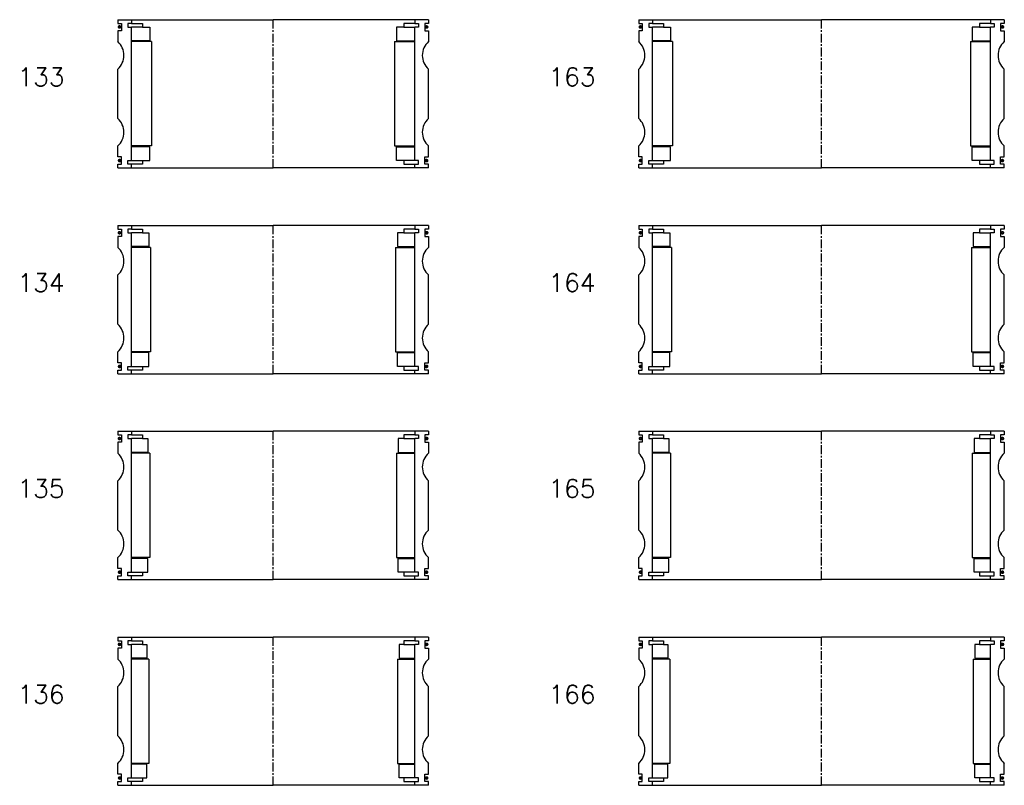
# Model space of a CAD drawing. Extents: x -2018 to 705, y -3434 to 10376.
# Tile 3 of 50: x 161 to 700, y -3096 to -2677. Entities that reach past the tile are written whole.
import ezdxf

# ---------------------------------------------------------------- set-up
doc = ezdxf.new("R2010")
doc.units = 0
doc.header["$LTSCALE"] = 0.15
doc.linetypes.add('CENTER', pattern=[50.8, 31.75, -6.35, 6.35, -6.35])
doc.layers.get('0').update_dxf_attribs({"linetype": 'CONTINUOUS'})
doc.layers.add('CENTER', color=9, linetype='CENTER')
doc.styles.add('ROMANS', font='romans')

# ---------------------------------------------------------------- blocks, each defined once
blk = doc.blocks.new('6S166210B')
for p, q in [((-100, 40.5), (-92.5, 40.5)), ((-100, 40.5), (-100, 38.5)), ((-100, 38.5), (-98, 38.5)), ((-98, 38.5), (-98, 34.5)), ((-92.5, 38.5), (-94.5, 38.5)), ((-94.5, 38.5), (-94.5, 36.5)), ((-92.5, 40.5), (0, 40.5)), ((-92.5, 40.5), (-92.5, 38.5)), ((-92.5, 38.5), (-86.5, 38.5)), ((-86.5, 38.5), (-86.5, 36.5)), ((92.5, 40.5), (0, 40.5)), ((92.5, 38.5), (86.5, 38.5)), ((86.5, 38.5), (86.5, 36.5)), ((92.5, 40.5), (92.5, 38.5)), ((100, 40.5), (92.5, 40.5)), ((92.5, 38.5), (94.5, 38.5)), ((94.5, 38.5), (94.5, 36.5)), ((100, 38.5), (98, 38.5)), ((98, 38.5), (98, 34.5)), ((100, 40.5), (100, 38.5)), ((-98, 34.5), (-100, 34.5)), ((-100, 34.5), (-100, 28.5)), ((-94.5, 36.5), (-92.5, 36.5)), ((-92.5, -36.5), (-92.5, 36.5)), ((-86.5, 36.5), (-92.5, 36.5)), ((-86.5, 36.5), (-84, 36.5)), ((-84, 36.5), (-84, 29)), ((86.5, 36.5), (84, 36.5)), ((84, 36.5), (84, 29)), ((86.5, 36.5), (92.5, 36.5)), ((94.5, 36.5), (92.5, 36.5)), ((92.5, -36.5), (92.5, 36.5)), ((98, 34.5), (100, 34.5)), ((100, 34.5), (100, 28.5)), ((-84, 29), (-92.5, 29)), ((-83, 28.5), (-92.5, 28.5)), ((-83, 28.5), (-83, -28.5)), ((83, 28.5), (83, -28.5)), ((83, 28.5), (92.5, 28.5)), ((84, 29), (92.5, 29)), ((-100, -13.5), (-100, 13.5)), ((100, -13.5), (100, 13.5)), ((-100, -34.5), (-100, -28.5)), ((-83, -28.5), (-92.5, -28.5)), ((-84, -29), (-92.5, -29)), ((-84, -36.5), (-84, -29)), ((83, -28.5), (92.5, -28.5)), ((84, -36.5), (84, -29)), ((84, -29), (92.5, -29)), ((100, -34.5), (100, -28.5)), ((-98, -34.5), (-100, -34.5)), ((-98, -38.5), (-98, -34.5)), ((-94.5, -38.5), (-94.5, -36.5)), ((-94.5, -36.5), (-92.5, -36.5)), ((-92.5, -36.5), (-86.5, -36.5)), ((-86.5, -36.5), (-86.5, -38.5)), ((-86.5, -36.5), (-84, -36.5)), ((86.5, -36.5), (84, -36.5)), ((92.5, -36.5), (86.5, -36.5)), ((86.5, -36.5), (86.5, -38.5)), ((94.5, -36.5), (92.5, -36.5)), ((94.5, -38.5), (94.5, -36.5)), ((98, -38.5), (98, -34.5)), ((98, -34.5), (100, -34.5)), ((-100, -40.5), (-100, -38.5)), ((-100, -38.5), (-98, -38.5)), ((-100, -40.5), (-92.5, -40.5)), ((-92.5, -38.5), (-94.5, -38.5)), ((-92.5, -40.5), (-92.5, -38.5)), ((-86.5, -38.5), (-92.5, -38.5)), ((-92.5, -40.5), (0, -40.5)), ((92.5, -40.5), (0, -40.5)), ((86.5, -38.5), (92.5, -38.5)), ((92.5, -40.5), (92.5, -38.5)), ((92.5, -38.5), (94.5, -38.5)), ((100, -40.5), (92.5, -40.5)), ((100, -38.5), (98, -38.5)), ((100, -40.5), (100, -38.5))]:
    blk.add_line(p, q)
at = {"const_width": 0.95}
for points in [[(-98.51, 36.54, -1), (-99.56, 36.54, -1)], [(98.51, 36.54, 1), (99.56, 36.54, 1)], [(-98.45, -36.52, -1), (-99.5, -36.52, -1)], [(98.45, -36.52, 1), (99.5, -36.52, 1)]]:
    blk.add_lwpolyline(points, format="xyb", close=True, dxfattribs=at)
for centre, start, end in [((-106.61, 21), 311.4096, 48.5904), ((106.61, 21), 131.4096, 228.5904), ((-106.61, -21), 311.4096, 48.5904), ((106.61, -21), 131.4096, 228.5904)]:
    blk.add_arc(centre, 10, start, end)
at = {"layer": 'CENTER'}
blk.add_line((0, -40.5), (0, 40.5), dxfattribs=at)
blk = doc.blocks.new('6S165210B')
for p, q in [((-100, 40.5), (-92.5, 40.5)), ((-100, 40.5), (-100, 38.5)), ((-100, 38.5), (-98, 38.5)), ((-98, 38.5), (-98, 34.5)), ((-92.5, 38.5), (-94.5, 38.5)), ((-94.5, 38.5), (-94.5, 36.5)), ((-92.5, 40.5), (0, 40.5)), ((-92.5, 40.5), (-92.5, 38.5)), ((-92.5, 38.5), (-86.5, 38.5)), ((-86.5, 38.5), (-86.5, 36.5)), ((92.5, 40.5), (0, 40.5)), ((92.5, 38.5), (86.5, 38.5)), ((86.5, 38.5), (86.5, 36.5)), ((92.5, 40.5), (92.5, 38.5)), ((100, 40.5), (92.5, 40.5)), ((92.5, 38.5), (94.5, 38.5)), ((94.5, 38.5), (94.5, 36.5)), ((100, 38.5), (98, 38.5)), ((98, 38.5), (98, 34.5)), ((100, 40.5), (100, 38.5)), ((-98, 34.5), (-100, 34.5)), ((-100, 34.5), (-100, 28.5)), ((-94.5, 36.5), (-92.5, 36.5)), ((-92.5, -36.5), (-92.5, 36.5)), ((-86.5, 36.5), (-92.5, 36.5)), ((-86.5, 36.5), (-83.5, 36.5)), ((-83.5, 36.5), (-83.5, 29)), ((86.5, 36.5), (83.5, 36.5)), ((83.5, 36.5), (83.5, 29)), ((86.5, 36.5), (92.5, 36.5)), ((94.5, 36.5), (92.5, 36.5)), ((92.5, -36.5), (92.5, 36.5)), ((98, 34.5), (100, 34.5)), ((100, 34.5), (100, 28.5)), ((-83.5, 29), (-92.5, 29)), ((-82.5, 28.5), (-92.5, 28.5)), ((-82.5, 28.5), (-82.5, -28.5)), ((82.5, 28.5), (82.5, -28.5)), ((82.5, 28.5), (92.5, 28.5)), ((83.5, 29), (92.5, 29)), ((-100, -13.5), (-100, 13.5)), ((100, -13.5), (100, 13.5)), ((-100, -34.5), (-100, -28.5)), ((-82.5, -28.5), (-92.5, -28.5)), ((-83.5, -29), (-92.5, -29)), ((-83.5, -36.5), (-83.5, -29)), ((82.5, -28.5), (92.5, -28.5)), ((83.5, -36.5), (83.5, -29)), ((83.5, -29), (92.5, -29)), ((100, -34.5), (100, -28.5)), ((-98, -34.5), (-100, -34.5)), ((-98, -38.5), (-98, -34.5)), ((-94.5, -38.5), (-94.5, -36.5)), ((-94.5, -36.5), (-92.5, -36.5)), ((-92.5, -36.5), (-86.5, -36.5)), ((-86.5, -36.5), (-86.5, -38.5)), ((-86.5, -36.5), (-83.5, -36.5)), ((86.5, -36.5), (83.5, -36.5)), ((92.5, -36.5), (86.5, -36.5)), ((86.5, -36.5), (86.5, -38.5)), ((94.5, -36.5), (92.5, -36.5)), ((94.5, -38.5), (94.5, -36.5)), ((98, -38.5), (98, -34.5)), ((98, -34.5), (100, -34.5)), ((-100, -40.5), (-100, -38.5)), ((-100, -38.5), (-98, -38.5)), ((-100, -40.5), (-92.5, -40.5)), ((-92.5, -38.5), (-94.5, -38.5)), ((-92.5, -40.5), (-92.5, -38.5)), ((-86.5, -38.5), (-92.5, -38.5)), ((-92.5, -40.5), (0, -40.5)), ((92.5, -40.5), (0, -40.5)), ((86.5, -38.5), (92.5, -38.5)), ((92.5, -40.5), (92.5, -38.5)), ((92.5, -38.5), (94.5, -38.5)), ((100, -40.5), (92.5, -40.5)), ((100, -38.5), (98, -38.5)), ((100, -40.5), (100, -38.5))]:
    blk.add_line(p, q)
at = {"const_width": 0.95}
for points in [[(-98.51, 36.54, -1), (-99.56, 36.54, -1)], [(98.51, 36.54, 1), (99.56, 36.54, 1)], [(-98.45, -36.52, -1), (-99.5, -36.52, -1)], [(98.45, -36.52, 1), (99.5, -36.52, 1)]]:
    blk.add_lwpolyline(points, format="xyb", close=True, dxfattribs=at)
for centre, start, end in [((-106.61, 21), 311.4096, 48.5904), ((106.61, 21), 131.4096, 228.5904), ((-106.61, -21), 311.4096, 48.5904), ((106.61, -21), 131.4096, 228.5904)]:
    blk.add_arc(centre, 10, start, end)
at = {"layer": 'CENTER'}
blk.add_line((0, -40.5), (0, 40.5), dxfattribs=at)
blk = doc.blocks.new('6S164210B')
for p, q in [((-100, 40.5), (-92.5, 40.5)), ((-100, 40.5), (-100, 38.5)), ((-100, 38.5), (-98, 38.5)), ((-98, 38.5), (-98, 34.5)), ((-92.5, 38.5), (-94.5, 38.5)), ((-94.5, 38.5), (-94.5, 36.5)), ((-92.5, 40.5), (0, 40.5)), ((-92.5, 40.5), (-92.5, 38.5)), ((-92.5, 38.5), (-86.5, 38.5)), ((-86.5, 38.5), (-86.5, 36.5)), ((92.5, 40.5), (0, 40.5)), ((92.5, 38.5), (86.5, 38.5)), ((86.5, 38.5), (86.5, 36.5)), ((92.5, 40.5), (92.5, 38.5)), ((100, 40.5), (92.5, 40.5)), ((92.5, 38.5), (94.5, 38.5)), ((94.5, 38.5), (94.5, 36.5)), ((100, 38.5), (98, 38.5)), ((98, 38.5), (98, 34.5)), ((100, 40.5), (100, 38.5)), ((-98, 34.5), (-100, 34.5)), ((-100, 34.5), (-100, 28.5)), ((-94.5, 36.5), (-92.5, 36.5)), ((-92.5, -36.5), (-92.5, 36.5)), ((-86.5, 36.5), (-92.5, 36.5)), ((-86.5, 36.5), (-83, 36.5)), ((-83, 36.5), (-83, 29)), ((86.5, 36.5), (83, 36.5)), ((83, 36.5), (83, 29)), ((86.5, 36.5), (92.5, 36.5)), ((94.5, 36.5), (92.5, 36.5)), ((92.5, -36.5), (92.5, 36.5)), ((98, 34.5), (100, 34.5)), ((100, 34.5), (100, 28.5)), ((-83, 29), (-92.5, 29)), ((-82, 28.5), (-92.5, 28.5)), ((-82, 28.5), (-82, -28.5)), ((82, 28.5), (82, -28.5)), ((82, 28.5), (92.5, 28.5)), ((83, 29), (92.5, 29)), ((-100, -13.5), (-100, 13.5)), ((100, -13.5), (100, 13.5)), ((-100, -34.5), (-100, -28.5)), ((-82, -28.5), (-92.5, -28.5)), ((-83, -29), (-92.5, -29)), ((-83, -36.5), (-83, -29)), ((82, -28.5), (92.5, -28.5)), ((83, -36.5), (83, -29)), ((83, -29), (92.5, -29)), ((100, -34.5), (100, -28.5)), ((-98, -34.5), (-100, -34.5)), ((-98, -38.5), (-98, -34.5)), ((-94.5, -38.5), (-94.5, -36.5)), ((-94.5, -36.5), (-92.5, -36.5)), ((-92.5, -36.5), (-86.5, -36.5)), ((-86.5, -36.5), (-86.5, -38.5)), ((-86.5, -36.5), (-83, -36.5)), ((86.5, -36.5), (83, -36.5)), ((92.5, -36.5), (86.5, -36.5)), ((86.5, -36.5), (86.5, -38.5)), ((94.5, -36.5), (92.5, -36.5)), ((94.5, -38.5), (94.5, -36.5)), ((98, -38.5), (98, -34.5)), ((98, -34.5), (100, -34.5)), ((-100, -40.5), (-100, -38.5)), ((-100, -38.5), (-98, -38.5)), ((-100, -40.5), (-92.5, -40.5)), ((-92.5, -38.5), (-94.5, -38.5)), ((-92.5, -40.5), (-92.5, -38.5)), ((-86.5, -38.5), (-92.5, -38.5)), ((-92.5, -40.5), (0, -40.5)), ((92.5, -40.5), (0, -40.5)), ((86.5, -38.5), (92.5, -38.5)), ((92.5, -40.5), (92.5, -38.5)), ((92.5, -38.5), (94.5, -38.5)), ((100, -40.5), (92.5, -40.5)), ((100, -38.5), (98, -38.5)), ((100, -40.5), (100, -38.5))]:
    blk.add_line(p, q)
at = {"const_width": 0.95}
for points in [[(-98.51, 36.54, -1), (-99.56, 36.54, -1)], [(98.51, 36.54, 1), (99.56, 36.54, 1)], [(-98.45, -36.52, -1), (-99.5, -36.52, -1)], [(98.45, -36.52, 1), (99.5, -36.52, 1)]]:
    blk.add_lwpolyline(points, format="xyb", close=True, dxfattribs=at)
for centre, start, end in [((-106.61, 21), 311.4096, 48.5904), ((106.61, 21), 131.4096, 228.5904), ((-106.61, -21), 311.4096, 48.5904), ((106.61, -21), 131.4096, 228.5904)]:
    blk.add_arc(centre, 10, start, end)
at = {"layer": 'CENTER'}
blk.add_line((0, -40.5), (0, 40.5), dxfattribs=at)
blk = doc.blocks.new('6S163210B')
for p, q in [((-100, 40.5), (-92.5, 40.5)), ((-100, 40.5), (-100, 38.5)), ((-100, 38.5), (-98, 38.5)), ((-98, 38.5), (-98, 34.5)), ((-92.5, 38.5), (-94.5, 38.5)), ((-94.5, 38.5), (-94.5, 36.5)), ((-92.5, 40.5), (0, 40.5)), ((-92.5, 40.5), (-92.5, 38.5)), ((-92.5, 38.5), (-86.5, 38.5)), ((-86.5, 38.5), (-86.5, 36.5)), ((92.5, 40.5), (0, 40.5)), ((92.5, 38.5), (86.5, 38.5)), ((86.5, 38.5), (86.5, 36.5)), ((92.5, 40.5), (92.5, 38.5)), ((100, 40.5), (92.5, 40.5)), ((92.5, 38.5), (94.5, 38.5)), ((94.5, 38.5), (94.5, 36.5)), ((100, 38.5), (98, 38.5)), ((98, 38.5), (98, 34.5)), ((100, 40.5), (100, 38.5)), ((-98, 34.5), (-100, 34.5)), ((-100, 34.5), (-100, 28.5)), ((-94.5, 36.5), (-92.5, 36.5)), ((-92.5, -36.5), (-92.5, 36.5)), ((-86.5, 36.5), (-92.5, 36.5)), ((-86.5, 36.5), (-82.5, 36.5)), ((-82.5, 36.5), (-82.5, 29)), ((86.5, 36.5), (82.5, 36.5)), ((82.5, 36.5), (82.5, 29)), ((86.5, 36.5), (92.5, 36.5)), ((94.5, 36.5), (92.5, 36.5)), ((92.5, -36.5), (92.5, 36.5)), ((98, 34.5), (100, 34.5)), ((100, 34.5), (100, 28.5)), ((-82.5, 29), (-92.5, 29)), ((-81.5, 28.5), (-92.5, 28.5)), ((-81.5, 28.5), (-81.5, -28.5)), ((81.5, 28.5), (81.5, -28.5)), ((81.5, 28.5), (92.5, 28.5)), ((82.5, 29), (92.5, 29)), ((-100, -13.5), (-100, 13.5)), ((100, -13.5), (100, 13.5)), ((-100, -34.5), (-100, -28.5)), ((-81.5, -28.5), (-92.5, -28.5)), ((-82.5, -29), (-92.5, -29)), ((-82.5, -36.5), (-82.5, -29)), ((81.5, -28.5), (92.5, -28.5)), ((82.5, -36.5), (82.5, -29)), ((82.5, -29), (92.5, -29)), ((100, -34.5), (100, -28.5)), ((-98, -34.5), (-100, -34.5)), ((-98, -38.5), (-98, -34.5)), ((-94.5, -38.5), (-94.5, -36.5)), ((-94.5, -36.5), (-92.5, -36.5)), ((-92.5, -36.5), (-86.5, -36.5)), ((-86.5, -36.5), (-86.5, -38.5)), ((-86.5, -36.5), (-82.5, -36.5)), ((86.5, -36.5), (82.5, -36.5)), ((92.5, -36.5), (86.5, -36.5)), ((86.5, -36.5), (86.5, -38.5)), ((94.5, -36.5), (92.5, -36.5)), ((94.5, -38.5), (94.5, -36.5)), ((98, -38.5), (98, -34.5)), ((98, -34.5), (100, -34.5)), ((-100, -40.5), (-100, -38.5)), ((-100, -38.5), (-98, -38.5)), ((-100, -40.5), (-92.5, -40.5)), ((-92.5, -38.5), (-94.5, -38.5)), ((-92.5, -40.5), (-92.5, -38.5)), ((-86.5, -38.5), (-92.5, -38.5)), ((-92.5, -40.5), (0, -40.5)), ((92.5, -40.5), (0, -40.5)), ((86.5, -38.5), (92.5, -38.5)), ((92.5, -40.5), (92.5, -38.5)), ((92.5, -38.5), (94.5, -38.5)), ((100, -40.5), (92.5, -40.5)), ((100, -38.5), (98, -38.5)), ((100, -40.5), (100, -38.5))]:
    blk.add_line(p, q)
at = {"const_width": 0.95}
for points in [[(-98.51, 36.54, -1), (-99.56, 36.54, -1)], [(98.51, 36.54, 1), (99.56, 36.54, 1)], [(-98.45, -36.52, -1), (-99.5, -36.52, -1)], [(98.45, -36.52, 1), (99.5, -36.52, 1)]]:
    blk.add_lwpolyline(points, format="xyb", close=True, dxfattribs=at)
for centre, start, end in [((-106.61, 21), 311.4096, 48.5904), ((106.61, 21), 131.4096, 228.5904), ((-106.61, -21), 311.4096, 48.5904), ((106.61, -21), 131.4096, 228.5904)]:
    blk.add_arc(centre, 10, start, end)
at = {"layer": 'CENTER'}
blk.add_line((0, -40.5), (0, 40.5), dxfattribs=at)
blk = doc.blocks.new('6S136180B')
for p, q in [((-85, 40.5), (-77.5, 40.5)), ((-85, 40.5), (-85, 38.5)), ((-85, 38.5), (-83, 38.5)), ((-83, 38.5), (-83, 34.5)), ((-77.5, 38.5), (-79.5, 38.5)), ((-79.5, 38.5), (-79.5, 36.5)), ((-77.5, 40.5), (0, 40.5)), ((-77.5, 40.5), (-77.5, 38.5)), ((-77.5, 38.5), (-71.5, 38.5)), ((-71.5, 38.5), (-71.5, 36.5)), ((77.5, 40.5), (0, 40.5)), ((77.5, 38.5), (71.5, 38.5)), ((71.5, 38.5), (71.5, 36.5)), ((77.5, 40.5), (77.5, 38.5)), ((85, 40.5), (77.5, 40.5)), ((77.5, 38.5), (79.5, 38.5)), ((79.5, 38.5), (79.5, 36.5)), ((85, 38.5), (83, 38.5)), ((83, 38.5), (83, 34.5)), ((85, 40.5), (85, 38.5)), ((-83, 34.5), (-85, 34.5)), ((-85, 34.5), (-85, 28.5)), ((-79.5, 36.5), (-77.5, 36.5)), ((-77.5, -36.5), (-77.5, 36.5)), ((-71.5, 36.5), (-77.5, 36.5)), ((-71.5, 36.5), (-69, 36.5)), ((-69, 36.5), (-69, 29)), ((71.5, 36.5), (69, 36.5)), ((69, 36.5), (69, 29)), ((71.5, 36.5), (77.5, 36.5)), ((79.5, 36.5), (77.5, 36.5)), ((77.5, -36.5), (77.5, 36.5)), ((83, 34.5), (85, 34.5)), ((85, 34.5), (85, 28.5)), ((-69, 29), (-77.5, 29)), ((-68, 28.5), (-77.5, 28.5)), ((-68, 28.5), (-68, -28.5)), ((68, 28.5), (68, -28.5)), ((68, 28.5), (77.5, 28.5)), ((69, 29), (77.5, 29)), ((-85, -13.5), (-85, 13.5)), ((85, -13.5), (85, 13.5)), ((-85, -34.5), (-85, -28.5)), ((-68, -28.5), (-77.5, -28.5)), ((-69, -29), (-77.5, -29)), ((-69, -36.5), (-69, -29)), ((68, -28.5), (77.5, -28.5)), ((69, -36.5), (69, -29)), ((69, -29), (77.5, -29)), ((85, -34.5), (85, -28.5)), ((-83, -34.5), (-85, -34.5)), ((-83, -38.5), (-83, -34.5)), ((-79.5, -38.5), (-79.5, -36.5)), ((-79.5, -36.5), (-77.5, -36.5)), ((-77.5, -36.5), (-71.5, -36.5)), ((-71.5, -36.5), (-71.5, -38.5)), ((-71.5, -36.5), (-69, -36.5)), ((71.5, -36.5), (69, -36.5)), ((77.5, -36.5), (71.5, -36.5)), ((71.5, -36.5), (71.5, -38.5)), ((79.5, -36.5), (77.5, -36.5)), ((79.5, -38.5), (79.5, -36.5)), ((83, -38.5), (83, -34.5)), ((83, -34.5), (85, -34.5)), ((-85, -40.5), (-85, -38.5)), ((-85, -38.5), (-83, -38.5)), ((-85, -40.5), (-77.5, -40.5)), ((-77.5, -38.5), (-79.5, -38.5)), ((-77.5, -40.5), (-77.5, -38.5)), ((-71.5, -38.5), (-77.5, -38.5)), ((-77.5, -40.5), (0, -40.5)), ((77.5, -40.5), (0, -40.5)), ((71.5, -38.5), (77.5, -38.5)), ((77.5, -40.5), (77.5, -38.5)), ((77.5, -38.5), (79.5, -38.5)), ((85, -40.5), (77.5, -40.5)), ((85, -38.5), (83, -38.5)), ((85, -40.5), (85, -38.5))]:
    blk.add_line(p, q)
at = {"const_width": 0.95}
for points in [[(-83.51, 36.54, -1), (-84.56, 36.54, -1)], [(83.51, 36.54, 1), (84.56, 36.54, 1)], [(-83.45, -36.52, -1), (-84.5, -36.52, -1)], [(83.45, -36.52, 1), (84.5, -36.52, 1)]]:
    blk.add_lwpolyline(points, format="xyb", close=True, dxfattribs=at)
for centre, start, end in [((-91.61, 21), 311.4096, 48.5904), ((91.61, 21), 131.4096, 228.5904), ((-91.61, -21), 311.4096, 48.5904), ((91.61, -21), 131.4096, 228.5904)]:
    blk.add_arc(centre, 10, start, end)
at = {"layer": 'CENTER'}
blk.add_line((0, -40.5), (0, 40.5), dxfattribs=at)
blk = doc.blocks.new('6S135180B')
for p, q in [((-85, 40.5), (-77.5, 40.5)), ((-85, 40.5), (-85, 38.5)), ((-85, 38.5), (-83, 38.5)), ((-83, 38.5), (-83, 34.5)), ((-77.5, 38.5), (-79.5, 38.5)), ((-79.5, 38.5), (-79.5, 36.5)), ((-77.5, 40.5), (0, 40.5)), ((-77.5, 40.5), (-77.5, 38.5)), ((-77.5, 38.5), (-71.5, 38.5)), ((-71.5, 38.5), (-71.5, 36.5)), ((77.5, 40.5), (0, 40.5)), ((77.5, 38.5), (71.5, 38.5)), ((71.5, 38.5), (71.5, 36.5)), ((77.5, 40.5), (77.5, 38.5)), ((85, 40.5), (77.5, 40.5)), ((77.5, 38.5), (79.5, 38.5)), ((79.5, 38.5), (79.5, 36.5)), ((85, 38.5), (83, 38.5)), ((83, 38.5), (83, 34.5)), ((85, 40.5), (85, 38.5)), ((-83, 34.5), (-85, 34.5)), ((-85, 34.5), (-85, 28.5)), ((-79.5, 36.5), (-77.5, 36.5)), ((-77.5, -36.5), (-77.5, 36.5)), ((-71.5, 36.5), (-77.5, 36.5)), ((-71.5, 36.5), (-68.5, 36.5)), ((-68.5, 36.5), (-68.5, 29)), ((71.5, 36.5), (68.5, 36.5)), ((68.5, 36.5), (68.5, 29)), ((71.5, 36.5), (77.5, 36.5)), ((79.5, 36.5), (77.5, 36.5)), ((77.5, -36.5), (77.5, 36.5)), ((83, 34.5), (85, 34.5)), ((85, 34.5), (85, 28.5)), ((-68.5, 29), (-77.5, 29)), ((-67.5, 28.5), (-77.5, 28.5)), ((-67.5, 28.5), (-67.5, -28.5)), ((67.5, 28.5), (67.5, -28.5)), ((67.5, 28.5), (77.5, 28.5)), ((68.5, 29), (77.5, 29)), ((-85, -13.5), (-85, 13.5)), ((85, -13.5), (85, 13.5)), ((-85, -34.5), (-85, -28.5)), ((-67.5, -28.5), (-77.5, -28.5)), ((-68.5, -29), (-77.5, -29)), ((-68.5, -36.5), (-68.5, -29)), ((67.5, -28.5), (77.5, -28.5)), ((68.5, -36.5), (68.5, -29)), ((68.5, -29), (77.5, -29)), ((85, -34.5), (85, -28.5)), ((-83, -34.5), (-85, -34.5)), ((-83, -38.5), (-83, -34.5)), ((-79.5, -38.5), (-79.5, -36.5)), ((-79.5, -36.5), (-77.5, -36.5)), ((-77.5, -36.5), (-71.5, -36.5)), ((-71.5, -36.5), (-71.5, -38.5)), ((-71.5, -36.5), (-68.5, -36.5)), ((71.5, -36.5), (68.5, -36.5)), ((77.5, -36.5), (71.5, -36.5)), ((71.5, -36.5), (71.5, -38.5)), ((79.5, -36.5), (77.5, -36.5)), ((79.5, -38.5), (79.5, -36.5)), ((83, -38.5), (83, -34.5)), ((83, -34.5), (85, -34.5)), ((-85, -40.5), (-85, -38.5)), ((-85, -38.5), (-83, -38.5)), ((-85, -40.5), (-77.5, -40.5)), ((-77.5, -38.5), (-79.5, -38.5)), ((-77.5, -40.5), (-77.5, -38.5)), ((-71.5, -38.5), (-77.5, -38.5)), ((-77.5, -40.5), (0, -40.5)), ((77.5, -40.5), (0, -40.5)), ((71.5, -38.5), (77.5, -38.5)), ((77.5, -40.5), (77.5, -38.5)), ((77.5, -38.5), (79.5, -38.5)), ((85, -40.5), (77.5, -40.5)), ((85, -38.5), (83, -38.5)), ((85, -40.5), (85, -38.5))]:
    blk.add_line(p, q)
at = {"const_width": 0.95}
for points in [[(-83.51, 36.54, -1), (-84.56, 36.54, -1)], [(83.51, 36.54, 1), (84.56, 36.54, 1)], [(-83.45, -36.52, -1), (-84.5, -36.52, -1)], [(83.45, -36.52, 1), (84.5, -36.52, 1)]]:
    blk.add_lwpolyline(points, format="xyb", close=True, dxfattribs=at)
for centre, start, end in [((-91.61, 21), 311.4096, 48.5904), ((91.61, 21), 131.4096, 228.5904), ((-91.61, -21), 311.4096, 48.5904), ((91.61, -21), 131.4096, 228.5904)]:
    blk.add_arc(centre, 10, start, end)
at = {"layer": 'CENTER'}
blk.add_line((0, -40.5), (0, 40.5), dxfattribs=at)
blk = doc.blocks.new('6S134180B')
for p, q in [((-85, 40.5), (-77.5, 40.5)), ((-85, 40.5), (-85, 38.5)), ((-85, 38.5), (-83, 38.5)), ((-83, 38.5), (-83, 34.5)), ((-77.5, 38.5), (-79.5, 38.5)), ((-79.5, 38.5), (-79.5, 36.5)), ((-77.5, 40.5), (0, 40.5)), ((-77.5, 40.5), (-77.5, 38.5)), ((-77.5, 38.5), (-71.5, 38.5)), ((-71.5, 38.5), (-71.5, 36.5)), ((77.5, 40.5), (0, 40.5)), ((77.5, 38.5), (71.5, 38.5)), ((71.5, 38.5), (71.5, 36.5)), ((77.5, 40.5), (77.5, 38.5)), ((85, 40.5), (77.5, 40.5)), ((77.5, 38.5), (79.5, 38.5)), ((79.5, 38.5), (79.5, 36.5)), ((85, 38.5), (83, 38.5)), ((83, 38.5), (83, 34.5)), ((85, 40.5), (85, 38.5)), ((-83, 34.5), (-85, 34.5)), ((-85, 34.5), (-85, 28.5)), ((-79.5, 36.5), (-77.5, 36.5)), ((-77.5, -36.5), (-77.5, 36.5)), ((-71.5, 36.5), (-77.5, 36.5)), ((-71.5, 36.5), (-68, 36.5)), ((-68, 36.5), (-68, 29)), ((71.5, 36.5), (68, 36.5)), ((68, 36.5), (68, 29)), ((71.5, 36.5), (77.5, 36.5)), ((79.5, 36.5), (77.5, 36.5)), ((77.5, -36.5), (77.5, 36.5)), ((83, 34.5), (85, 34.5)), ((85, 34.5), (85, 28.5)), ((-68, 29), (-77.5, 29)), ((-67, 28.5), (-77.5, 28.5)), ((-67, 28.5), (-67, -28.5)), ((67, 28.5), (67, -28.5)), ((67, 28.5), (77.5, 28.5)), ((68, 29), (77.5, 29)), ((-85, -13.5), (-85, 13.5)), ((85, -13.5), (85, 13.5)), ((-85, -34.5), (-85, -28.5)), ((-67, -28.5), (-77.5, -28.5)), ((-68, -29), (-77.5, -29)), ((-68, -36.5), (-68, -29)), ((67, -28.5), (77.5, -28.5)), ((68, -36.5), (68, -29)), ((68, -29), (77.5, -29)), ((85, -34.5), (85, -28.5)), ((-83, -34.5), (-85, -34.5)), ((-83, -38.5), (-83, -34.5)), ((-79.5, -38.5), (-79.5, -36.5)), ((-79.5, -36.5), (-77.5, -36.5)), ((-77.5, -36.5), (-71.5, -36.5)), ((-71.5, -36.5), (-71.5, -38.5)), ((-71.5, -36.5), (-68, -36.5)), ((71.5, -36.5), (68, -36.5)), ((77.5, -36.5), (71.5, -36.5)), ((71.5, -36.5), (71.5, -38.5)), ((79.5, -36.5), (77.5, -36.5)), ((79.5, -38.5), (79.5, -36.5)), ((83, -38.5), (83, -34.5)), ((83, -34.5), (85, -34.5)), ((-85, -40.5), (-85, -38.5)), ((-85, -38.5), (-83, -38.5)), ((-85, -40.5), (-77.5, -40.5)), ((-77.5, -38.5), (-79.5, -38.5)), ((-77.5, -40.5), (-77.5, -38.5)), ((-71.5, -38.5), (-77.5, -38.5)), ((-77.5, -40.5), (0, -40.5)), ((77.5, -40.5), (0, -40.5)), ((71.5, -38.5), (77.5, -38.5)), ((77.5, -40.5), (77.5, -38.5)), ((77.5, -38.5), (79.5, -38.5)), ((85, -40.5), (77.5, -40.5)), ((85, -38.5), (83, -38.5)), ((85, -40.5), (85, -38.5))]:
    blk.add_line(p, q)
at = {"const_width": 0.95}
for points in [[(-83.51, 36.54, -1), (-84.56, 36.54, -1)], [(83.51, 36.54, 1), (84.56, 36.54, 1)], [(-83.45, -36.52, -1), (-84.5, -36.52, -1)], [(83.45, -36.52, 1), (84.5, -36.52, 1)]]:
    blk.add_lwpolyline(points, format="xyb", close=True, dxfattribs=at)
for centre, start, end in [((-91.61, 21), 311.4096, 48.5904), ((91.61, 21), 131.4096, 228.5904), ((-91.61, -21), 311.4096, 48.5904), ((91.61, -21), 131.4096, 228.5904)]:
    blk.add_arc(centre, 10, start, end)
at = {"layer": 'CENTER'}
blk.add_line((0, -40.5), (0, 40.5), dxfattribs=at)
blk = doc.blocks.new('6S133180B')
for p, q in [((-85, 40.5), (-77.5, 40.5)), ((-85, 40.5), (-85, 38.5)), ((-85, 38.5), (-83, 38.5)), ((-83, 38.5), (-83, 34.5)), ((-77.5, 38.5), (-79.5, 38.5)), ((-79.5, 38.5), (-79.5, 36.5)), ((-77.5, 40.5), (0, 40.5)), ((-77.5, 40.5), (-77.5, 38.5)), ((-77.5, 38.5), (-71.5, 38.5)), ((-71.5, 38.5), (-71.5, 36.5)), ((77.5, 40.5), (0, 40.5)), ((77.5, 38.5), (71.5, 38.5)), ((71.5, 38.5), (71.5, 36.5)), ((77.5, 40.5), (77.5, 38.5)), ((85, 40.5), (77.5, 40.5)), ((77.5, 38.5), (79.5, 38.5)), ((79.5, 38.5), (79.5, 36.5)), ((85, 38.5), (83, 38.5)), ((83, 38.5), (83, 34.5)), ((85, 40.5), (85, 38.5)), ((-83, 34.5), (-85, 34.5)), ((-85, 34.5), (-85, 28.5)), ((-79.5, 36.5), (-77.5, 36.5)), ((-77.5, -36.5), (-77.5, 36.5)), ((-71.5, 36.5), (-77.5, 36.5)), ((-71.5, 36.5), (-67.5, 36.5)), ((-67.5, 36.5), (-67.5, 29)), ((71.5, 36.5), (67.5, 36.5)), ((67.5, 36.5), (67.5, 29)), ((71.5, 36.5), (77.5, 36.5)), ((79.5, 36.5), (77.5, 36.5)), ((77.5, -36.5), (77.5, 36.5)), ((83, 34.5), (85, 34.5)), ((85, 34.5), (85, 28.5)), ((-67.5, 29), (-77.5, 29)), ((-66.5, 28.5), (-77.5, 28.5)), ((-66.5, 28.5), (-66.5, -28.5)), ((66.5, 28.5), (66.5, -28.5)), ((66.5, 28.5), (77.5, 28.5)), ((67.5, 29), (77.5, 29)), ((-85, -13.5), (-85, 13.5)), ((85, -13.5), (85, 13.5)), ((-85, -34.5), (-85, -28.5)), ((-66.5, -28.5), (-77.5, -28.5)), ((-67.5, -29), (-77.5, -29)), ((-67.5, -36.5), (-67.5, -29)), ((66.5, -28.5), (77.5, -28.5)), ((67.5, -36.5), (67.5, -29)), ((67.5, -29), (77.5, -29)), ((85, -34.5), (85, -28.5)), ((-83, -34.5), (-85, -34.5)), ((-83, -38.5), (-83, -34.5)), ((-79.5, -38.5), (-79.5, -36.5)), ((-79.5, -36.5), (-77.5, -36.5)), ((-77.5, -36.5), (-71.5, -36.5)), ((-71.5, -36.5), (-71.5, -38.5)), ((-71.5, -36.5), (-67.5, -36.5)), ((71.5, -36.5), (67.5, -36.5)), ((77.5, -36.5), (71.5, -36.5)), ((71.5, -36.5), (71.5, -38.5)), ((79.5, -36.5), (77.5, -36.5)), ((79.5, -38.5), (79.5, -36.5)), ((83, -38.5), (83, -34.5)), ((83, -34.5), (85, -34.5)), ((-85, -40.5), (-85, -38.5)), ((-85, -38.5), (-83, -38.5)), ((-85, -40.5), (-77.5, -40.5)), ((-77.5, -38.5), (-79.5, -38.5)), ((-77.5, -40.5), (-77.5, -38.5)), ((-71.5, -38.5), (-77.5, -38.5)), ((-77.5, -40.5), (0, -40.5)), ((77.5, -40.5), (0, -40.5)), ((71.5, -38.5), (77.5, -38.5)), ((77.5, -40.5), (77.5, -38.5)), ((77.5, -38.5), (79.5, -38.5)), ((85, -40.5), (77.5, -40.5)), ((85, -38.5), (83, -38.5)), ((85, -40.5), (85, -38.5))]:
    blk.add_line(p, q)
at = {"const_width": 0.95}
for points in [[(-83.51, 36.54, -1), (-84.56, 36.54, -1)], [(83.51, 36.54, 1), (84.56, 36.54, 1)], [(-83.45, -36.52, -1), (-84.5, -36.52, -1)], [(83.45, -36.52, 1), (84.5, -36.52, 1)]]:
    blk.add_lwpolyline(points, format="xyb", close=True, dxfattribs=at)
for centre, start, end in [((-91.61, 21), 311.4096, 48.5904), ((91.61, 21), 131.4096, 228.5904), ((-91.61, -21), 311.4096, 48.5904), ((91.61, -21), 131.4096, 228.5904)]:
    blk.add_arc(centre, 10, start, end)
at = {"layer": 'CENTER'}
blk.add_line((0, -40.5), (0, 40.5), dxfattribs=at)

msp = doc.modelspace()

# ---------------------------------------------------------------- block references
for name, p in [('6S133180B', (300, -2718)), ('6S163210B', (600, -2718)), ('6S134180B', (300, -2830.5)), ('6S164210B', (600, -2830.5)), ('6S135180B', (300, -2943)), ('6S165210B', (600, -2943)), ('6S136180B', (300, -3055.5)), ('6S166210B', (600, -3055.5))]:
    msp.add_blockref(name, p)

# ---------------------------------------------------------------- texts
at = {"style": 'ROMANS'}
for s, p in [('133', (160.17, -2713.76)), ('163', (450.66, -2713.76)), ('134', (160.17, -2826.26)), ('164', (450.66, -2826.26)), ('135', (160.17, -2938.76)), ('165', (450.66, -2938.76)), ('136', (160.17, -3051.26)), ('166', (450.66, -3051.26))]:
    msp.add_text(s, height=10, dxfattribs=at).set_placement(p)

doc.saveas('drawing.dxf')
